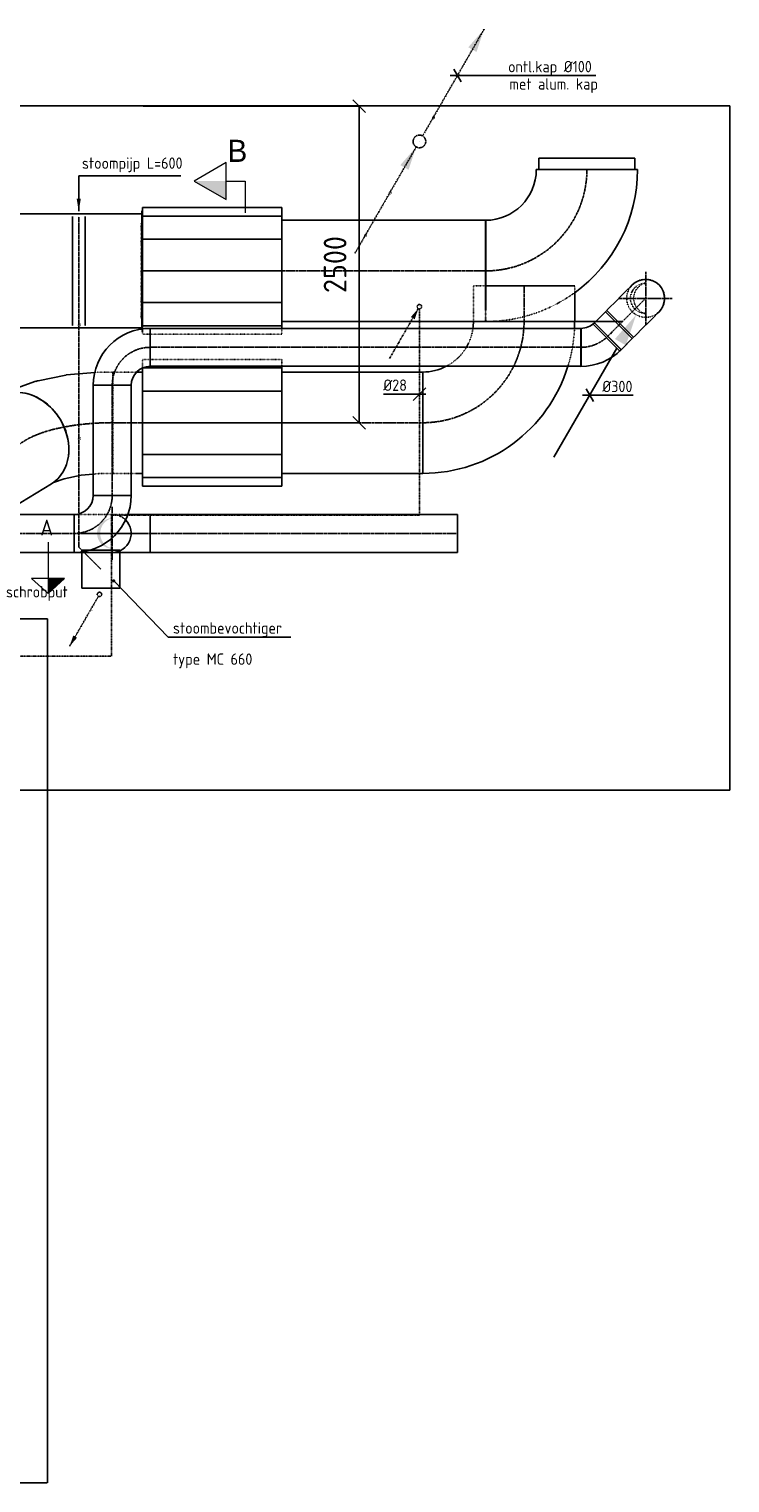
# Model space of a CAD drawing. Header units: millimetres. Extents: x -75 to 108309, y -75 to 76928.
# Tile 12 of 31: x 11800 to 17338, y 54474 to 65960. Entities that reach past the tile are written whole.
import ezdxf
from ezdxf.enums import TextEntityAlignment as Align

# ---------------------------------------------------------------- set-up
doc = ezdxf.new("R2010")
doc.units = ezdxf.units.MM
for name, pattern in [('2322101', [45, 40, -5]), ('2322102', [45, 5, -2, 5, -2, 5, -2, 5, -2, 5, -2, 5, -5]), ('2322102_a', [19.5, 3, -2, 5, -2, 3, -4.5]), ('2322108', [7, 5, -2]), ('2322109', [10, 5, -2, 1, -2]), ('2322109_a', [10, 5, -2, 1, -2]), ('2322123', [45, 5, -2, 5, -2, 5, -2, 5, -2, 5, -2, 5, -5]), ('2322123_a', [19.5, 3, -2, 5, -2, 3, -4.5]), ('CENTER2', [28.575, 19.05, -3.175, 3.175, -3.175]), ('HIDDEN2', [4.7625, 3.175, -1.5875]), ('SMALL_DASH', [1.5, 0.5, -1])]:
    doc.linetypes.add(name, pattern=pattern)
for name, color, linetype in [('00ATT025', 2, 'Continuous'), ('BL$2----BOUWKUNDIG', 8, 'Continuous'), ('WL5233--', 4, '2322123'), ('WL524---_D', 4, 'Continuous'), ('WL531---', 5, '2322109'), ('WL531---_D', 5, 'Continuous'), ('WL561---_RETOUR', 5, '2322108'), ('WL562---', 4, '2322101'), ('WL562---_D', 4, 'Continuous'), ('WL5627--', 4, '2322102'), ('WL570---_RETOUR_D', 5, 'Continuous'), ('WL570---_RETOUR_HL', 1, 'CENTER2'), ('WL570---_TOEVOER_D', 3, 'Continuous'), ('WL570---_TOEVOER_HL', 1, 'CENTER2'), ('WM5233--', 1, 'Continuous'), ('WM531---', 1, 'Continuous'), ('WM562---', 1, 'Continuous'), ('WM570---', 1, 'Continuous'), ('WM570---_TOEVOER', 1, 'Continuous'), ('WT562---', 7, 'Continuous')]:
    doc.layers.add(name, color=color, linetype=linetype)
doc.layers.add('BL$5----', color=7, linetype='Continuous', lineweight=0)
doc.layers.add('WM$5----_HULPRUIMTE', color=1, linetype='Continuous', plot=False)
doc.styles.add('BURO-025', font='isocp.shx', dxfattribs={"height": 125})
doc.styles.add('EURO', font='eurr____.ttf', dxfattribs={"height": 90})
doc.styles.add('STABICAD-012', font='ISOCP.SHX', dxfattribs={"height": 24})
doc.styles.add('STABICAD-018', font='ISOCP.SHX', dxfattribs={"height": 36})
doc.styles.add('STABICAD-025', font='ISOCP.SHX', dxfattribs={"height": 50})
doc.dimstyles.new('STABICAD', dxfattribs={"dimscale": 50, "dimtxt": 1.8, "dimasz": 2, "dimexe": 0, "dimexo": 0, "dimgap": 1.5, "dimtad": 0, "dimdec": 0, "dimzin": 0, "dimdsep": 46, "dimtxsty": 'STABICAD-018', "dimblk1": 'OBLIQUE', "dimblk2": 'OBLIQUE', "dimsah": 1, "dimcen": -3, "dimadec": 1, "dimazin": 0, "dimtfac": 1, "dimtdec": 0, "dimtofl": 0, "dimtmove": 2, "dimatfit": 3, "dimfxl": 1, "dimtvp": 1.055556, "dimtolj": 1, "dimtzin": 0, "dimarcsym": 0})

# ---------------------------------------------------------------- blocks, each defined once
blk = doc.blocks.new('_Oblique')
at = {"color": 0, "linetype": 'ByBlock', "lineweight": -2}
blk.add_line((-0.5, -0.5), (0.5, 0.5), dxfattribs=at)
blk = doc.blocks.new('*D10')
at = {"layer": 'BL$2----BOUWKUNDIG', "color": 0, "lineweight": -2, "transparency": 16777216}
for p, q in [((12700, 65350), (14408, 65350)), ((14408, 65350), (14408, 62850)), ((12700, 62850), (14408, 62850))]:
    blk.add_line(p, q, dxfattribs=at)
at = {"layer": 'Defpoints', "color": 0, "transparency": 16777216}
for p in [(12700, 65350), (12700, 62850), (14408, 62850)]:
    blk.add_point(p, dxfattribs=at)
at = {"layer": 'BL$2----BOUWKUNDIG', "color": 0, "lineweight": -2, "transparency": 16777216, "xscale": 100, "yscale": 100, "zscale": 100}
for p, rotation in [((14408, 65350), 90), ((14408, 62850), 270)]:
    blk.add_blockref('_Oblique', p, dxfattribs=dict(at, rotation=rotation))
at = {"layer": 'BL$2----BOUWKUNDIG', "color": 0, "transparency": 16777216, "insert": (14218, 64100), "char_height": 180, "attachment_point": 5, "rotation": 90, "style": 'STABICAD-018'}
blk.add_mtext('\\A1;2500', dxfattribs=at)
blk = doc.blocks.new('*U150')
at = {"color": 0, "linetype": 'Continuous'}
for p, q in [((0, 400, -543), (1114, 400, -543)), ((1114, 400, -543), (1114, -400, -543)), ((0, -400, -543), (1114, -400, -543))]:
    blk.add_line(p, q, dxfattribs=at)
at = {"layer": 'WL570---_RETOUR_HL', "linetype": 'CENTER2'}
blk.add_line((0, 0, -543), (1114, 0, -543), dxfattribs=at)
at = {"layer": 'WM570---', "color": 2, "style": 'STABICAD-018'}
for tag, p in [('SECTIONCODE', (14197, 63150, 543)), ('CODE', (13797, 62850, 543)), ('POSITIONCODE', (14354, 62850, 693))]:
    blk.add_attdef(tag, p, '', height=1.8, dxfattribs=at)
blk = doc.blocks.new('*U151')
at = {"color": 0, "linetype": 'Continuous'}
for p, q in [((0, 400, -550), (1612, 400, -550)), ((1612, 400, -550), (1612, -308, -550)), ((0, -400, -550), (1515, -400, -550))]:
    blk.add_line(p, q, dxfattribs=at)
at = {"color": 2, "linetype": 'SMALL_DASH'}
for p in [(1612, -308, -550), (1515, -400, -550)]:
    blk.add_line(p, (1612, -400, -550), dxfattribs=at)
at = {"layer": 'WL570---_TOEVOER_HL', "linetype": 'CENTER2'}
blk.add_line((0, 0, -550), (1612, 0, -550), dxfattribs=at)
at = {"layer": 'WM570---', "color": 2, "style": 'STABICAD-018'}
for tag, p in [('POSITIONCODE', (14602, 64200, 550)), ('CODE', (13796, 64050, 550)), ('SECTIONCODE', (13796, 64050, 550))]:
    blk.add_attdef(tag, p, '', height=1.8, dxfattribs=at)
blk = doc.blocks.new('*U152')
at = {"color": 0, "linetype": 'Continuous'}
for p, q in [((-400, 800, -543), (400, 800, -543)), ((-800, -400, -543), (-800, 400, -543))]:
    blk.add_line(p, q, dxfattribs=at)
at = {"color": 2, "linetype": 'SMALL_DASH'}
for radius, start, end in [(400, 297.6339, 352.1877), (1200, 342.8239, 357.4031)]:
    blk.add_arc((-800, 800, -543), radius, start, end, dxfattribs=at)
at = {"color": 0, "linetype": 'Continuous'}
for radius, start, end in [(400, 352.1877, 0), (1200, 357.4031, 0), (400, 270, 297.6339), (1200, 270, 342.8239)]:
    blk.add_arc((-800, 800, -543), radius, start, end, dxfattribs=at)
at = {"layer": 'WL570---_RETOUR_HL', "linetype": 'CENTER2'}
blk.add_arc((-800, 800, -543), 800, 270, 0, dxfattribs=at)
at = {"layer": 'WM570---', "color": 2, "style": 'STABICAD-018'}
for tag in ['CODE', 'SECTIONCODE', 'POSITIONCODE']:
    blk.add_attdef(tag, (15711, 62850, 543), '', height=1.8, dxfattribs=at)
blk = doc.blocks.new('*U153')
at = {"color": 2, "linetype": 'SMALL_DASH'}
for p, q in [((0, 400, -543), (282, 400, -543)), ((282, 400, -543), (282, 303, -543)), ((227, -400, -543), (282, -400, -543))]:
    blk.add_line(p, q, dxfattribs=at)
at = {"color": 0, "linetype": 'Continuous'}
for p, q in [((0, -400, -543), (0, 400, -543)), ((282, 303, -543), (282, -400, -543)), ((0, -400, -543), (227, -400, -543))]:
    blk.add_line(p, q, dxfattribs=at)
at = {"layer": 'WL570---_RETOUR_HL', "linetype": 'CENTER2'}
blk.add_line((0, 0, -543), (282, 0, -543), dxfattribs=at)
at = {"layer": 'WM570---', "color": 2, "style": 'STABICAD-018'}
for tag, p in [('POSITIONCODE', (15561, 63791, 543)), ('CODE', (15711, 63650, 543)), ('SECTIONCODE', (15711, 63650, 543))]:
    blk.add_attdef(tag, p, '', height=1.8, dxfattribs=at)
blk = doc.blocks.new('*U25')
at = {"color": 0, "linetype": 'Continuous'}
for p, q in [((-380, 800, -550), (-380, 891, -550)), ((-380, 891, -550), (380, 891, -550)), ((380, 800, -550), (380, 891, -550)), ((-400, 800, -550), (400, 800, -550)), ((-380, 800, -550), (380, 800, -550)), ((-800, -308, -550), (-800, 400, -550))]:
    blk.add_line(p, q, dxfattribs=at)
at = {"color": 2, "linetype": 'SMALL_DASH'}
blk.add_line((-800, -400, -550), (-800, -308, -550), dxfattribs=at)
at = {"color": 0, "linetype": 'Continuous'}
for radius, start in [(400, 270), (1200, 305.8899)]:
    blk.add_arc((-800, 800, -550), radius, start, 0, dxfattribs=at)
at = {"color": 2, "linetype": 'SMALL_DASH'}
blk.add_arc((-800, 800, -550), 1200, 270, 305.8899, dxfattribs=at)
at = {"layer": 'WL570---_TOEVOER_HL', "linetype": 'CENTER2'}
blk.add_arc((-800, 800, -550), 800, 270, 0, dxfattribs=at)
at = {"layer": 'BL$2----BOUWKUNDIG', "color": 2, "style": 'STABICAD-018'}
for tag, p in [('CODE', (16208, 64150, 550)), ('POSITIONCODE', (16208, 64050, 550)), ('SECTIONCODE', (16208, 64050, 550))]:
    blk.add_attdef(tag, p, '', height=1.8, dxfattribs=at)
blk = doc.blocks.new('*U26')
at = {"color": 0, "linetype": 'Continuous'}
for p, q in [((15242, 5408), (0, 5408)), ((0, 5408), (0, 0)), ((15242, 5408), (0, 5408)), ((0, 5408), (0, 0)), ((0, 5408), (0, 5408)), ((15242, 0), (15242, 5408)), ((15242, 0), (15242, 5408)), ((15242, 5408), (15242, 5408)), ((0, 0), (15242, 0)), ((0, 0), (15242, 0)), ((0, 0), (0, 0)), ((15242, 0), (15242, 0))]:
    blk.add_line(p, q, dxfattribs=at)
at = {"color": 0, "linetype": 'Continuous', "style": 'STABICAD-012'}
blk.add_text('Bovenaanzicht Live', height=100, dxfattribs=at).set_placement((0, 0))
at = {"layer": 'BL$2----BOUWKUNDIG', "color": 2, "style": 'STABICAD-018'}
blk.add_attdef('CODE', (2097, 59947), '', height=1.8, dxfattribs=at)
blk = doc.blocks.new('*U154')
at = {"color": 0, "linetype": 'Continuous'}
for p, q in [((0, 150, -2800), (1496, 150, -2800)), ((0, -150, -2800), (0, 150, -2800)), ((1496, 150, -2800), (1496, -150, -2800)), ((0, -150, -2800), (1496, -150, -2800))]:
    blk.add_line(p, q, dxfattribs=at)
at = {"layer": 'WL570---_TOEVOER_HL', "linetype": 'CENTER2'}
blk.add_line((0, 0, -2800), (1496, 0, -2800), dxfattribs=at)
at = {"layer": 'WM570---', "color": 2, "style": 'STABICAD-018'}
for tag, p in [('POSITIONCODE', (11408, 62126, 2800)), ('SECTIONCODE', (11518, 62126, 2800)), ('CODE', (10661, 61976, 2800))]:
    blk.add_attdef(tag, p, '', height=1.8, dxfattribs=at)
blk = doc.blocks.new('*U85')
at = {"color": 0, "linetype": 'Continuous'}
for p, q in [((-150, 300, -2800), (150, 300, -2800)), ((-300, -150, -2800), (-300, 150, -2800))]:
    blk.add_line(p, q, dxfattribs=at)
for radius, end in [(150, 360), (450, 0)]:
    blk.add_arc((-300, 300, -2800), radius, 270, end, dxfattribs=at)
at = {"layer": 'WL570---_TOEVOER_HL', "linetype": 'CENTER2'}
blk.add_arc((-300, 300, -2800), 300, 270, 0, dxfattribs=at)
at = {"layer": 'WL524---_D', "color": 2, "style": 'STABICAD-018'}
for tag in ['CODE', 'POSITIONCODE', 'SECTIONCODE']:
    blk.add_attdef(tag, (12457, 61976, 2800), '', height=1.8, dxfattribs=at)
blk = doc.blocks.new('*U89')
at = {"color": 0, "linetype": 'Continuous'}
for p, q in [((0, 150, -2800), (870, 150, -2800)), ((0, -150, -2800), (0, 150, -2800)), ((870, 150, -2800), (870, -150, -2800)), ((0, -150, -2800), (870, -150, -2800))]:
    blk.add_line(p, q, dxfattribs=at)
at = {"layer": 'WL570---_TOEVOER_HL', "linetype": 'CENTER2'}
blk.add_line((0, 0, -2800), (870, 0, -2800), dxfattribs=at)
at = {"layer": 'WL524---_D', "color": 2, "style": 'STABICAD-018'}
for tag, p in [('POSITIONCODE', (12307, 62683, 2800)), ('SECTIONCODE', (12307, 62683, 2800)), ('CODE', (12457, 62276, 2800))]:
    blk.add_attdef(tag, p, '', height=1.8, dxfattribs=at)
blk = doc.blocks.new('*U90')
at = {"color": 0, "linetype": 'Continuous'}
for p, q in [((-300, -150, -2800), (-300, 150, -2800)), ((150, -300, -2800), (-150, -300, -2800))]:
    blk.add_line(p, q, dxfattribs=at)
for radius in [450, 150]:
    blk.add_arc((-300, -300, -2800), radius, 0, 90, dxfattribs=at)
at = {"layer": 'WL570---_TOEVOER_HL', "linetype": 'CENTER2'}
blk.add_arc((-300, -300, -2800), 300, 0, 90, dxfattribs=at)
at = {"layer": 'WL524---_D', "color": 2, "style": 'STABICAD-018'}
for tag in ['CODE', 'POSITIONCODE', 'SECTIONCODE']:
    blk.add_attdef(tag, (12457, 63446, 2800), '', height=1.8, dxfattribs=at)
blk = doc.blocks.new('*U91')
at = {"color": 0, "linetype": 'Continuous'}
for p, q in [((0, 150, -2800), (3405, 150, -2800)), ((0, -150, -2800), (0, 150, -2800)), ((3405, 150, -2800), (3405, -150, -2800)), ((0, -150, -2800), (3405, -150, -2800))]:
    blk.add_line(p, q, dxfattribs=at)
at = {"layer": 'WL570---_TOEVOER_HL', "linetype": 'CENTER2'}
blk.add_line((0, 0, -2800), (3405, 0, -2800), dxfattribs=at)
at = {"layer": 'WL524---_D', "color": 2, "style": 'STABICAD-018'}
for tag, p in [('SECTIONCODE', (14402, 63596, 2800)), ('POSITIONCODE', (14402, 63596, 2800)), ('CODE', (12757, 63446, 2800))]:
    blk.add_attdef(tag, p, '', height=1.8, dxfattribs=at)
blk = doc.blocks.new('*U92')
at = {"color": 0, "linetype": 'Continuous'}
for p, q in [((-124, -150, -2800), (-124, 150, -2800)), ((194, 18, -2800), (-18, -194, -2800))]:
    blk.add_line(p, q, dxfattribs=at)
for radius in [450, 150]:
    blk.add_arc((-124, -300, -2800), radius, 45, 90, dxfattribs=at)
at = {"layer": 'WL570---_TOEVOER_HL', "linetype": 'CENTER2'}
blk.add_arc((-124, -300, -2800), 300, 45, 90, dxfattribs=at)
at = {"layer": 'WL524---_D', "color": 2, "style": 'STABICAD-018'}
for tag in ['CODE', 'POSITIONCODE', 'SECTIONCODE']:
    blk.add_attdef(tag, (16285, 63446, 2800), '', height=1.8, dxfattribs=at)
blk = doc.blocks.new('*U88')
at = {"color": 0, "linetype": 'Continuous'}
for p, q in [((-77, 150, -2800), (-77, -150, -2800)), ((-77, 150, -2800), (61, 150, -2800)), ((-62, 150, -2800), (76, 150, -2800)), ((-62, 150, -2800), (-62, -150, -2800)), ((61, 150, -2800), (61, -150, -2800)), ((76, 150, -2800), (76, -150, -2800)), ((-77, -150, -2800), (61, -150, -2800)), ((-62, -150, -2800), (76, -150, -2800))]:
    blk.add_line(p, q, dxfattribs=at)
at = {"layer": 'WL570---_TOEVOER_HL', "linetype": 'CENTER2'}
blk.add_line((-62, 0, -2800), (61, 0, -2800), dxfattribs=at)
at = {"layer": 'WL524---_D', "color": 2, "style": 'STABICAD-018'}
for tag in ['CODE', 'POSITIONCODE', 'SECTIONCODE']:
    blk.add_attdef(tag, (16417, 63577, 2800), '', height=1.8, dxfattribs=at)
blk = doc.blocks.new('*U87')
at = {"color": 0, "linetype": 'Continuous'}
for p, q in [((-300, 150, -2800), (-261, 150, -2800)), ((-300, -150, -2800), (-300, 150, -2800)), ((-261, 150, -2800), (-184, 150, -2800)), ((-184, 150, -2800), (-116, 150, -2800)), ((-116, 150, -2800), (-60, 150, -2800)), ((-60, 150, -2800), (-20, 150, -2800)), ((-20, 150, -2800), (0, 150, -2800)), ((-300, -150, -2800), (-261, -150, -2800)), ((-261, -150, -2800), (-184, -150, -2800)), ((-184, -150, -2800), (-116, -150, -2800)), ((-116, -150, -2800), (-60, -150, -2800)), ((-60, -150, -2800), (-20, -150, -2800)), ((-20, -150, -2800), (0, -150, -2800))]:
    blk.add_line(p, q, dxfattribs=at)
blk.add_arc((0, 0, -2800), 150, 270, 90, dxfattribs=at)
at = {"layer": 'WL570---_TOEVOER_HL', "linetype": 'CENTER2'}
blk.add_line((-300, 0, -2800), (0, 0, -2800), dxfattribs=at)
at = {"layer": 'WL524---_D', "color": 2, "style": 'STABICAD-018'}
for tag, p in [('CODE', (16672, 63933, 2800)), ('POSITIONCODE', (16672, 63833, 2800)), ('SECTIONCODE', (16672, 63833, 2800))]:
    blk.add_attdef(tag, p, '', height=1.8, dxfattribs=at)
blk = doc.blocks.new('*U86')
at = {"linetype": 'Continuous'}
blk.add_hatch(color=2, dxfattribs=at).paths.add_polyline_path([(-75, -130), (-157, -371), (-243, -321)], flags=0)
at = {"color": 2, "linetype": 'Continuous'}
blk.add_line((-725, -1256), (-227, -393), dxfattribs=at)
at = {"layer": 'WL570---_TOEVOER_HL', "linetype": 'CENTER2'}
for p, q in [((0, -210), (0, 210)), ((-210, 0), (210, 0))]:
    blk.add_line(p, q, dxfattribs=at)
at = {"layer": 'WL570---_TOEVOER_HL', "linetype": 'SMALL_DASH'}
blk.add_circle((0, 0), 150, dxfattribs=at)
at = {"layer": 'WL570---_TOEVOER_HL', "linetype": 'CENTER2'}
blk.add_circle((0, 0), 0.0125, dxfattribs=at)
at = {"layer": 'WL570---_TOEVOER_HL', "linetype": 'SMALL_DASH'}
for centre, radius, start, end in [((0, 0), 120, 90, 270), ((28, 0), 123, 103.3512, 256.6488)]:
    blk.add_arc(centre, radius, start, end, dxfattribs=at)
at = {"layer": 'WL524---_D', "color": 2, "style": 'STABICAD-018'}
for tag, p in [('POSITIONCODE', (16672, 63983, 150)), ('SECTIONCODE', (16672, 63983, 150)), ('CODE', (16672, 63933)), ('FLOORCODE', (16722, 63833))]:
    blk.add_attdef(tag, p, '', height=1.8, dxfattribs=at)
blk = doc.blocks.new('*U93')
at = {"color": 0, "linetype": 'Continuous'}
for p, q in [((-58, 0), (50, 0)), ((-29, 50), (29, -50)), ((50, 0), (343, 0))]:
    blk.add_line(p, q, dxfattribs=at)
at = {"color": 0, "linetype": 'Continuous', "style": 'STABICAD-018'}
blk.add_text('%%c300', height=90, dxfattribs=at).set_placement((100, 25))
at = {"layer": 'WL524---_D', "color": 2, "style": 'STABICAD-018'}
blk.add_attdef('CODE', (16230, 63067), '', height=1.8, dxfattribs=at)
blk = doc.blocks.new('*U95')
at = {"linetype": '2322123'}
for points in [[(512, 888), (451, 707), (386, 744)], [(-25, -43), (-86, -224), (-151, -187)]]:
    blk.add_hatch(color=2, dxfattribs=at).paths.add_polyline_path(points, flags=0)
at = {"color": 2, "linetype": '2322123_a'}
for p, q in [((512, 888, 3000), (25, 43, 3000)), ((-25, -43, 3000), (-512, -888, 3000))]:
    blk.add_line(p, q, dxfattribs=at)
at = {"color": 0, "linetype": '2322123'}
blk.add_line((0, 0), (0, 0, 3000), dxfattribs=at)
blk.add_circle((0, 0, 3000), 50, dxfattribs=at)
at = {"color": 2, "linetype": '2322123'}
blk.add_circle((0, 0, 3000), 50, dxfattribs=at)
at = {"layer": 'WL570---_TOEVOER_D', "color": 2}
for tag, p, style in [('POSITIONCODE', (14884, 65223, 1499), 'STABICAD-025'), ('SECTIONCODE', (14884, 65223, 1499), 'STABICAD-025'), ('CODE', (14884, 65173), 'STABICAD-018'), ('FLOORCODE', (14934, 65073), 'STABICAD-018')]:
    blk.add_attdef(tag, p, '', height=1.8, dxfattribs=dict(at, style=style))
blk = doc.blocks.new('*U96')
at = {"color": 0, "linetype": 'Continuous'}
for p, q in [((-58, 0), (350, 0)), ((-29, 50), (29, -50)), ((350, 0), (1093, 0))]:
    blk.add_line(p, q, dxfattribs=at)
at = {"color": 0, "linetype": 'Continuous', "style": 'STABICAD-018'}
blk.add_text('ontl.kap %%c100', height=90, dxfattribs=at).set_placement((400, 25))
at = {"layer": 'WL570---_TOEVOER_D', "color": 2, "style": 'STABICAD-025'}
blk.add_attdef('CODE', (15185, 65594), '', height=1.8, dxfattribs=at)
blk = doc.blocks.new('*U100')
at = {"linetype": '2322102'}
blk.add_hatch(color=2, dxfattribs=at).paths.add_polyline_path([(-236, -409), (-208, -325), (-177, -342)], flags=0)
at = {"color": 0, "linetype": '2322102'}
blk.add_line((0, 0), (0, 0, 1), dxfattribs=at)
at = {"color": 2, "linetype": '2322102_a'}
blk.add_line((-236, -409, 1), (-9, -15, 1), dxfattribs=at)
at = {"color": 2, "linetype": '2322102'}
blk.add_arc((0, 0, 1), 17.5, 273.2758, 266.7242, dxfattribs=at)
at = {"layer": 'WM562---', "color": 2, "style": 'STABICAD-018'}
for tag, p in [('POSITIONCODE', (12356, 61585, 149)), ('SECTIONCODE', (12356, 61585, 149)), ('CODE', (12356, 61535, -1)), ('FLOORCODE', (12406, 61435, -1))]:
    blk.add_attdef(tag, p, '', height=1.2, dxfattribs=at)
blk = doc.blocks.new('*U102')
at = {"linetype": '2322109'}
blk.add_hatch(color=2, dxfattribs=at).paths.add_polyline_path([(-9, -15), (-37, -100), (-68, -82)], flags=0)
at = {"color": 0, "linetype": '2322109'}
blk.add_line((0, 0), (0, 0, 1), dxfattribs=at)
at = {"color": 2, "linetype": '2322109_a'}
blk.add_line((-9, -15, 1), (-236, -409, 1), dxfattribs=at)
at = {"color": 2, "linetype": '2322109'}
blk.add_arc((0, 0, 1), 17.5, 273.2758, 266.7242, dxfattribs=at)
at = {"layer": 'WL531---', "color": 2, "style": 'STABICAD-018'}
for tag, p in [('POSITIONCODE', (14884, 63917, 149)), ('SECTIONCODE', (14884, 63917, 149)), ('CODE', (14884, 63867, -1)), ('FLOORCODE', (14934, 63767, -1))]:
    blk.add_attdef(tag, p, '', height=1.2, dxfattribs=at)
blk = doc.blocks.new('*U103')
at = {"color": 0, "linetype": 'Continuous'}
for p, q in [((-55, 0), (-285, 0)), ((50, 0), (-55, 0)), ((-50, -50), (50, 50))]:
    blk.add_line(p, q, dxfattribs=at)
at = {"color": 0, "linetype": 'Continuous', "style": 'STABICAD-018'}
blk.add_text('%%c28', height=90, dxfattribs=at).set_placement((-285, 25))
at = {"layer": 'WL531---', "color": 2, "style": 'STABICAD-018'}
blk.add_attdef('CODE', (14884, 63077), '', height=1.2, dxfattribs=at)
blk = doc.blocks.new('DM_CUTARROW')
h = blk.add_hatch(color=256)
h.dxf.hatch_style = 1
h.paths.add_polyline_path([(0, 120), (0, 0), (130, 120)])
for p, q in [((0, 407), (0, 0)), ((0, 0), (-130, 120)), ((130, 120), (-130, 120)), ((0, 0), (130, 120))]:
    blk.add_line(p, q)
at = {"layer": 'BL$5----', "style": 'BURO-025'}
blk.add_attdef('LINK_CHARACTER', (-61, 459), '', height=125, dxfattribs=at)
blk = doc.blocks.new('*U345')
at = {"color": 0, "linetype": 'Continuous'}
for p, q in [((-300, 150, -2800), (-261, 150, -2800)), ((-300, -150, -2800), (-300, 150, -2800)), ((-300, -150, -2800), (-261, -150, -2800)), ((-261, -150, -2800), (-184, -150, -2800)), ((-184, -150, -2800), (-116, -150, -2800)), ((-116, -150, -2800), (-60, -150, -2800)), ((-60, -150, -2800), (-20, -150, -2800)), ((-20, -150, -2800), (0, -150, -2800))]:
    blk.add_line(p, q, dxfattribs=at)
at = {"color": 2, "linetype": 'SMALL_DASH'}
for p, q in [((-261, 150, -2800), (-184, 150, -2800)), ((-184, 150, -2800), (-116, 150, -2800)), ((-116, 150, -2800), (-60, 150, -2800)), ((-60, 150, -2800), (-20, 150, -2800)), ((-20, 150, -2800), (0, 150, -2800))]:
    blk.add_line(p, q, dxfattribs=at)
blk.add_arc((0, 0, -2800), 150, 45, 90, dxfattribs=at)
at = {"color": 0, "linetype": 'Continuous'}
blk.add_arc((0, 0, -2800), 150, 270, 45, dxfattribs=at)
at = {"layer": 'WL570---_TOEVOER_HL', "linetype": 'CENTER2'}
blk.add_line((-300, 0, -2800), (0, 0, -2800), dxfattribs=at)
at = {"layer": 'WL562---_D', "color": 2, "style": 'STABICAD-018'}
for tag in ['CODE', 'POSITIONCODE', 'SECTIONCODE']:
    blk.add_attdef(tag, (12457, 61976, 2800), '', height=1.8, dxfattribs=at)
blk = doc.blocks.new('*U523')
at = {"color": 0, "linetype": 'Continuous'}
for p, q in [((0, 475, -550), (5, 475, -550)), ((0, -475, -550), (0, 475, -550)), ((5, -475, -550), (5, 475, -550)), ((1645, 475, -550), (1640, 475, -550)), ((1640, -459, -550), (1640, 475, -550)), ((1645, 250, -550), (1645, 475, -550)), ((5, 450, -550), (1640, 450, -550)), ((1645, -458, -550), (1645, -250, -550)), ((5, -450, -550), (1640, -450, -550)), ((0, -475, -550), (5, -475, -550))]:
    blk.add_line(p, q, dxfattribs=at)
at = {"color": 2, "linetype": 'SMALL_DASH'}
for p, q in [((1645, -250, -550), (1645, 250, -550)), ((1640, -475, -550), (1640, -459, -550)), ((1645, -475, -550), (1645, -458, -550)), ((1645, -475, -550), (1640, -475, -550))]:
    blk.add_line(p, q, dxfattribs=at)
at = {"layer": '00ATT025', "color": 2, "style": 'STABICAD-018'}
for tag, p in [('POSITIONCODE', (11873, 64110, 550)), ('CODE', (11051, 64050, 550)), ('SECTIONCODE', (11051, 64050, 550))]:
    blk.add_attdef(tag, p, '', height=1.8, dxfattribs=at)
blk = doc.blocks.new('*U525')
at = {"color": 0, "linetype": 'Continuous'}
for p, q in [((0, 400, -1561), (465, 400, -1561)), ((40, -400, -1561), (465, -400, -1561))]:
    blk.add_line(p, q, dxfattribs=at)
at = {"color": 2, "linetype": 'SMALL_DASH'}
blk.add_line((0, -400, -1561), (40, -400, -1561), dxfattribs=at)
at = {"color": 0, "linetype": 'Continuous'}
blk.add_ellipse((0, 0, -1561), major_axis=(0, 400), ratio=0.810516, start_param=3.141593, end_param=6.283185, dxfattribs=at)
at = {"color": 0, "linetype": 'Continuous', "extrusion": (0, 0, -1)}
blk.add_ellipse((465, 0, -1561), major_axis=(0, 400), ratio=0.810516, start_param=0, end_param=3.141593, dxfattribs=at)
at = {"layer": 'WL570---_RETOUR_HL', "linetype": 'CENTER2'}
blk.add_line((0, 0, -1561), (465, 0, -1561), dxfattribs=at)
at = {"layer": '00ATT025', "color": 2, "style": 'STABICAD-018'}
for tag, p in [('POSITIONCODE', (11621, 62578, 1268)), ('SECTIONCODE', (11371, 62467, 1561)), ('CODE', (11371, 62467, 1561))]:
    blk.add_attdef(tag, p, '', height=1.8, rotation=59, dxfattribs=at)
blk = doc.blocks.new('*U526')
at = {"color": 2, "linetype": 'SMALL_DASH'}
for p, q in [((-271, 400, -1935), (-190, 400, -1935)), ((-144, 395, -1935), (47, 355, -1935)), ((64, 350, -1935), (274, 274, -1935)), ((279, 272, -1935), (496, 166, -1935)), ((497, 165, -1935), (496, 166, -1935)), ((497, 165, -1935), (603, 101, -1935)), ((603, 101, -1935), (499, -69, -1935))]:
    blk.add_line(p, q, dxfattribs=at)
at = {"color": 0, "linetype": 'Continuous'}
for p, q in [((499, -69, -1935), (186, -582, -1935)), ((-271, -400, -1935), (-251, -400, -1935)), ((-251, -400, -1935), (-164, -418, -1935)), ((-164, -418, -1935), (-35, -465, -1935)), ((-35, -465, -1935), (112, -537, -1935)), ((112, -537, -1935), (186, -582, -1935))]:
    blk.add_line(p, q, dxfattribs=at)
at = {"color": 0, "linetype": 'Continuous', "extrusion": (0, 0, -1)}
blk.add_ellipse((-271, 0, -1935), major_axis=(0, -400), ratio=0.810516, start_param=0, end_param=3.141593, dxfattribs=at)
at = {"color": 2, "linetype": 'SMALL_DASH', "extrusion": (0, 0, -1)}
for centre, major_axis, ratio, start_param, end_param in [((-209, 0, -1935), (42, 399), 0.745281, 6.205122, 6.361249), ((121, -96, -1935), (156, 369), 0.360354, 6.263975, 6.302396)]:
    blk.add_ellipse(centre, major_axis=major_axis, ratio=ratio, start_param=start_param, end_param=end_param, dxfattribs=at)
at = {"color": 2, "linetype": 'SMALL_DASH'}
blk.add_ellipse((-54, -33, -1935), major_axis=(110, 385), ratio=0.572821, start_param=6.243605, end_param=6.322765, dxfattribs=at)
at = {"layer": 'WL570---_RETOUR_HL', "linetype": 'CENTER2', "extrusion": (0, 0, -1)}
blk.add_ellipse((248, -481, -1935), major_axis=(-683, 417), ratio=0.352258, start_param=0.523599, end_param=1.570796, dxfattribs=at)
at = {"layer": '00ATT025', "color": 2, "style": 'STABICAD-018'}
for tag in ['CODE', 'POSITIONCODE', 'SECTIONCODE']:
    blk.add_attdef(tag, (11140, 62327, 1935), '', height=1.8, dxfattribs=at)
blk = doc.blocks.new('*U527')
at = {"color": 0, "linetype": 'Continuous'}
for p, q in [((0, 150, -1318), (2429, 150, -1318)), ((0, -150, -1318), (0, 150, -1318)), ((2429, 150, -1318), (2429, -150, -1318)), ((0, -150, -1318), (2429, -150, -1318))]:
    blk.add_line(p, q, dxfattribs=at)
at = {"layer": 'WL570---_TOEVOER_HL', "linetype": 'CENTER2'}
blk.add_line((0, 0, -1318), (2429, 0, -1318), dxfattribs=at)
at = {"layer": '00ATT025', "color": 2, "style": 'STABICAD-018'}
for tag, p in [('CODE', (12757, 61976, 1318)), ('SECTIONCODE', (12757, 61976, 1318)), ('POSITIONCODE', (13971, 61976, 1378))]:
    blk.add_attdef(tag, p, '', height=1.8, dxfattribs=at)
blk = doc.blocks.new('*U528')
at = {"color": 0, "linetype": 'Continuous'}
for p, q in [((-150, 261, -1318), (-150, 300, -1318)), ((-150, 300, -1318), (150, 300, -1318)), ((-150, 184, -1318), (-150, 261, -1318)), ((150, 261, -1318), (150, 300, -1318)), ((150, 184, -1318), (150, 261, -1318)), ((-150, 124, -1318), (-150, 184, -1318)), ((150, 116, -1318), (150, 184, -1318)), ((150, 60, -1318), (150, 116, -1318)), ((150, 20, -1318), (150, 60, -1318)), ((150, 0, -1318), (150, 20, -1318))]:
    blk.add_line(p, q, dxfattribs=at)
at = {"color": 2, "linetype": 'SMALL_DASH'}
for p, q in [((-150, 116, -1318), (-150, 124, -1318)), ((-150, 60, -1318), (-150, 116, -1318)), ((-150, 20, -1318), (-150, 60, -1318)), ((-150, 0, -1318), (-150, 20, -1318))]:
    blk.add_line(p, q, dxfattribs=at)
at = {"layer": 'WL570---_TOEVOER_HL', "linetype": 'CENTER2'}
blk.add_line((0, 0, -1318), (0, 300, -1318), dxfattribs=at)
at = {"layer": '00ATT025', "color": 2, "style": 'STABICAD-018'}
for tag in ['CODE', 'POSITIONCODE', 'SECTIONCODE']:
    blk.add_attdef(tag, (12457, 61976, 1318), '', height=1.8, dxfattribs=at)
blk = doc.blocks.new('*U529')
at = {"linetype": 'Continuous'}
blk.add_hatch(color=0, dxfattribs=at).paths.add_polyline_path([(120, 0), (118, -24), (111, -47), (99, -68), (84, -86), (65, -101), (43, -112), (20, -118), (-4, -120), (-27, -117), (-50, -109), (-71, -97), (-88, -81), (-103, -62), (-113, -40), (-119, -17), (-120, 0), (-120, 0), (-112, -24), (-99, -45), (-83, -63), (-63, -78), (-40, -88), (-17, -94), (8, -95), (32, -91), (55, -82), (76, -69), (94, -51), (108, -31), (118, -9), (120, 0)], is_closed=False, flags=0)
at = {"layer": 'WL570---_TOEVOER_HL', "linetype": 'CENTER2'}
for p, q in [((0, -210), (0, 210)), ((210, 0), (-210, 0))]:
    blk.add_line(p, q, dxfattribs=at)
blk.add_circle((0, 0, -2500), 0.0125, dxfattribs=at)
at = {"layer": '00ATT025', "color": 2, "style": 'STABICAD-018'}
for tag, p in [('CODE', (12457, 61976, 2500)), ('SECTIONCODE', (12457, 61976, 2500)), ('POSITIONCODE', (12517, 61976, 2059))]:
    blk.add_attdef(tag, p, '', height=1.8, dxfattribs=at)
blk = doc.blocks.new('*U530')
at = {"color": 2, "linetype": 'SMALL_DASH'}
for p, q in [((-550, 500, -543), (550, 500, -543)), ((-550, 433, -543), (-550, 500, -543)), ((550, 500, -543), (550, 446, -543))]:
    blk.add_line(p, q, dxfattribs=at)
at = {"color": 2, "linetype": 'Continuous'}
for p, q in [((-550, 433, -543), (550, 433, -543)), ((-550, -500, -543), (-550, 433, -543)), ((550, 446, -543), (550, -500, -543)), ((-550, 250, -543), (550, 250, -543)), ((-550, 0, -543), (550, 0, -543)), ((-550, -250, -543), (550, -250, -543)), ((-550, -433, -543), (550, -433, -543)), ((-550, -500, -543), (550, -500, -543))]:
    blk.add_line(p, q, dxfattribs=at)
at = {"layer": 'WL570---_RETOUR_HL', "linetype": 'CENTER2'}
blk.add_line((-550, 0, -543), (550, 0, -543), dxfattribs=at)
at = {"layer": '00ATT025', "color": 1, "style": 'STABICAD-018'}
blk.add_attdef('PRODUCTCODE', (14547, 64150, 543), '', height=1.8, dxfattribs=at)
at = {"layer": '00ATT025', "color": 2, "style": 'STABICAD-018'}
for tag, p in [('CODE', (13247, 62950, 543)), ('FREETEXT', (13247, 62900, 543)), ('POSITIONCODE', (13247, 62850, 543)), ('SECTIONCODE', (13247, 62850, 543))]:
    blk.add_attdef(tag, p, '', height=1.8, dxfattribs=at)
blk = doc.blocks.new('*U531')
at = {"color": 2, "linetype": 'SMALL_DASH'}
for p, q in [((0, 400, -543), (188, 400, -543)), ((0, -400, -543), (0, 400, -543)), ((0, -400, -543), (186, -400, -543))]:
    blk.add_line(p, q, dxfattribs=at)
at = {"color": 0, "linetype": 'Continuous'}
for p, q in [((188, 400, -543), (236, 400, -543)), ((186, -400, -543), (236, -400, -543))]:
    blk.add_line(p, q, dxfattribs=at)
at = {"layer": 'WL570---_RETOUR_HL', "linetype": 'CENTER2'}
blk.add_line((0, 0, -543), (236, 0, -543), dxfattribs=at)
at = {"layer": '00ATT025', "color": 2, "style": 'STABICAD-018'}
for tag, p in [('SECTIONCODE', (12475, 63150, 543)), ('CODE', (12461, 62850, 543)), ('POSITIONCODE', (12578, 62850, 603))]:
    blk.add_attdef(tag, p, '', height=1.8, dxfattribs=at)
blk = doc.blocks.new('*U532')
at = {"color": 0, "linetype": 'Continuous'}
for p, q in [((-271, 400, -543), (-190, 400, -543)), ((-144, 395, -543), (47, 355, -543)), ((64, 350, -543), (274, 274, -543)), ((279, 272, -543), (480, 173, -543)), ((-271, -400, -543), (-251, -400, -543)), ((-251, -400, -543), (-164, -418, -543)), ((-164, -418, -543), (-35, -465, -543)), ((-35, -465, -543), (51, -507, -543))]:
    blk.add_line(p, q, dxfattribs=at)
at = {"color": 2, "linetype": 'SMALL_DASH'}
for p, q in [((480, 173, -543), (496, 166, -543)), ((496, 166, -543), (497, 165, -543)), ((497, 165, -543), (603, 101, -543)), ((603, 101, -543), (186, -582, -543)), ((51, -507, -543), (112, -537, -543)), ((112, -537, -543), (186, -582, -543))]:
    blk.add_line(p, q, dxfattribs=at)
at = {"color": 0, "linetype": 'Continuous'}
for centre, major_axis, ratio, start_param, end_param in [((-271, 0, -543), (0, 400), 0.810516, 3.141593, 6.283185), ((-209, 0, -543), (42, 399), 0.745281, 6.205122, 6.361249), ((121, -96, -543), (156, 369), 0.360354, 6.263975, 6.302396)]:
    blk.add_ellipse(centre, major_axis=major_axis, ratio=ratio, start_param=start_param, end_param=end_param, dxfattribs=at)
at = {"color": 0, "linetype": 'Continuous', "extrusion": (0, 0, -1)}
blk.add_ellipse((-54, -33, -543), major_axis=(110, 385), ratio=0.572821, start_param=6.243605, end_param=6.322765, dxfattribs=at)
at = {"layer": 'WL570---_RETOUR_HL', "linetype": 'CENTER2', "extrusion": (0, 0, -1)}
blk.add_ellipse((248, -481, -543), major_axis=(683, -417), ratio=0.352258, start_param=3.665191, end_param=4.712389, dxfattribs=at)
at = {"layer": '00ATT025', "color": 2, "style": 'STABICAD-018'}
for tag in ['CODE', 'POSITIONCODE', 'SECTIONCODE']:
    blk.add_attdef(tag, (11999, 62850, 543), '', height=1.8, dxfattribs=at)
blk = doc.blocks.new('*U533')
at = {"color": 2, "linetype": 'Continuous'}
for p, q in [((-550, 500, -550), (550, 500, -550)), ((-550, 475, -550), (-550, 500, -550)), ((550, 500, -550), (550, -454, -550)), ((-550, -450, -550), (-550, 450, -550)), ((-550, 433, -550), (550, 433, -550)), ((-550, 250, -550), (550, 250, -550)), ((-550, 0, -550), (550, 0, -550)), ((-550, -250, -550), (550, -250, -550)), ((-550, -433, -550), (550, -433, -550))]:
    blk.add_line(p, q, dxfattribs=at)
at = {"color": 2, "linetype": 'SMALL_DASH'}
for p, q in [((-550, 450, -550), (-550, 475, -550)), ((-550, 380, -550), (-560, 380, -550)), ((-560, -380, -550), (-560, 380, -550)), ((-550, -380, -550), (-560, -380, -550)), ((-550, -500, -550), (-550, -450, -550)), ((550, -454, -550), (550, -500, -550)), ((-550, -500, -550), (550, -500, -550))]:
    blk.add_line(p, q, dxfattribs=at)
at = {"layer": 'WL570---_TOEVOER_HL', "linetype": 'CENTER2'}
blk.add_line((-550, 0, -550), (550, 0, -550), dxfattribs=at)
at = {"layer": '00ATT025', "color": 1, "style": 'STABICAD-018'}
blk.add_attdef('PRODUCTCODE', (14546, 65350, 550), '', height=1.8, dxfattribs=at)
at = {"layer": '00ATT025', "color": 2, "style": 'STABICAD-018'}
for tag, p in [('CODE', (13246, 64150, 550)), ('FREETEXT', (13246, 64100, 550)), ('SECTIONCODE', (13246, 64050, 550)), ('POSITIONCODE', (13246, 64050, 550))]:
    blk.add_attdef(tag, p, '', height=1.8, dxfattribs=at)

msp = doc.modelspace()

# ---------------------------------------------------------------- linework, layer by layer
at = {"layer": 'BL$5----'}
for p, q in [((13358.1, 64759.8), (13508.1, 64759.8)), ((13508.1, 64759.8), (13508.1, 64509.8))]:
    msp.add_line(p, q, dxfattribs=at)
msp.add_lwpolyline([(13103.2, 64759.8), (13358.1, 64612.7), (13358.1, 64907)], close=True, dxfattribs=at)
msp.add_solid([(13103.2, 64759.8), (13358.1, 64759.8), (13358.1, 64612.7)], dxfattribs=at)
at = {"layer": 'WL524---_D'}
msp.add_line((16491.8, 63650.9), (15995.2, 63650.9), dxfattribs=at)
at = {"layer": 'WL531---', "linetype": '2322109'}
for p, q in [((14884.5, 62119.1), (14884.5, 63749.8)), ((12450.7, 61005.3), (12450.7, 62119.1)), ((12450.7, 62119.1), (14884.5, 62119.1)), ((7401.3, 61005.1), (12450.7, 61005.3))]:
    msp.add_line(p, q, dxfattribs=at)
at = {"layer": 'WL531---_D'}
msp.add_lwpolyline([(12217, 61543.5), (12517, 61543.5), (12517, 61843.5), (12217, 61843.5)], close=True, dxfattribs=at)
at = {"layer": 'WL561---_RETOUR', "linetype": '2322108'}
for p, q in [((11946.6, 61300.1), (8146.6, 61300.1)), ((11946.6, 54474.5), (11946.6, 61300.1)), ((10209.7, 54474.5), (11946.6, 54474.5))]:
    msp.add_line(p, q, dxfattribs=at)
at = {"layer": 'WL562---', "linetype": 'HIDDEN2'}
for p, q in [((12142, 64478.9), (12142, 63615.4)), ((12242, 64478.9), (12242, 63615.4))]:
    msp.add_line(p, q, dxfattribs=at)
at = {"layer": 'WL562---', "linetype": '2322101'}
for p, q in [((12192, 61868.5), (12192, 64478.9)), ((12367, 61693.5), (12192, 61868.5))]:
    msp.add_line(p, q, dxfattribs=at)

# ---------------------------------------------------------------- block references
at = {"layer": 'BL$5----'}
msp.add_blockref('DM_CUTARROW', (11949.6, 61500.7), dxfattribs=at).add_auto_attribs({'LINK_CHARACTER': 'A'})
at = {"layer": 'WL5233--', "linetype": '2322123'}
msp.add_blockref('*U95', (14884.5, 65072.6), dxfattribs=at)
at = {"layer": 'WL531---', "linetype": '2322109'}
msp.add_blockref('*U102', (14884.5, 63767.3, -1), dxfattribs=at)
at = {"layer": 'WL5627--', "linetype": '2322102'}
msp.add_blockref('*U100', (12356.2, 61493.7, -1), dxfattribs=at)
at = {"layer": 'WL570---_RETOUR_D', "linetype": 'Continuous'}
for name, p, rotation in [('*U153', (15711.3, 63650.4, 543.1), 90.00000000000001), ('*U532', (11998.7, 62850.4, 543.1), 31.38854990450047), ('*U525', (11371, 62467.4, 1560.6), 31.38854990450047), ('*U526', (11140.1, 62326.5, 1935), 211.3885499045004)]:
    msp.add_blockref(name, p, dxfattribs=dict(at, rotation=rotation))
for name, p in [('*U152', (15711.3, 62850.4, 543.1)), ('*U531', (12460.6, 62850.4, 543.1)), ('*U150', (13796.8, 62850.4, 543.1))]:
    msp.add_blockref(name, p, dxfattribs=at)
at = {"layer": 'WL570---_RETOUR_D', "color": 2, "linetype": 'Continuous'}
msp.add_blockref('*U530', (13246.8, 62850.4, 543.1), dxfattribs=at)
at = {"layer": 'WL570---_TOEVOER_D', "linetype": 'Continuous'}
for name, p in [('*U25', (16207.8, 64049.8, 550)), ('*U523', (11051.1, 64049.8, 550)), ('*U151', (13796.3, 64049.8, 550)), ('*U86', (16672.4, 63833)), ('*U91', (12756.6, 63446, 2800)), ('*U85', (12456.6, 61976, 2800)), ('*U154', (10661, 61976, 2800)), ('*U345', (12456.6, 61976, 2800)), ('*U527', (12756.6, 61976, 1317.5))]:
    msp.add_blockref(name, p, dxfattribs=at)
at = {"layer": 'WL570---_TOEVOER_D', "color": 2, "linetype": 'Continuous'}
msp.add_blockref('*U533', (13246.3, 64049.8, 550), dxfattribs=at)
at = {"layer": 'WL570---_TOEVOER_D', "linetype": 'Continuous'}
for name, p, rotation in [('*U87', (16672.4, 63833, 2800), 44.99999999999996), ('*U92', (16285.4, 63446, 2800), 225), ('*U88', (16416.8, 63577.4, 2800), 44.99999999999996), ('*U90', (12456.6, 63446, 2800), 90.00000000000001), ('*U89', (12456.6, 62276, 2800), 90.00000000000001), ('*U529', (12456.6, 61976, 2500), 270), ('*U528', (12456.6, 61976, 1317.5), 270)]:
    msp.add_blockref(name, p, dxfattribs=dict(at, rotation=rotation))
at = {"layer": 'WM$5----_HULPRUIMTE', "linetype": 'Continuous'}
msp.add_blockref('*U26', (2096.6, 59946.5), dxfattribs=at)
at = {"layer": 'WM5233--', "linetype": 'Continuous'}
msp.add_blockref('*U96', (15185.3, 65593.7), dxfattribs=at)
at = {"layer": 'WM531---', "linetype": 'Continuous'}
msp.add_blockref('*U103', (14884.5, 63077), dxfattribs=at)
at = {"layer": 'WM570---_TOEVOER', "linetype": 'Continuous'}
msp.add_blockref('*U93', (16230.1, 63066.8), dxfattribs=at)

# ---------------------------------------------------------------- texts
at = {"layer": 'BL$5----', "style": 'EURO'}
msp.add_text('B', height=175, dxfattribs=at).set_placement((13368, 64910.9))
at = {"layer": 'WL5233--', "color": 2, "style": 'STABICAD-018'}
for p in [(15190.7, 65603, 3000), (14995.7, 65265.3, 3000), (14653.2, 64672.1, 3000), (14458.2, 64334.3, 3000)]:
    msp.add_text('o', height=36, dxfattribs=at).set_placement(p, align=Align.MIDDLE_CENTER)
at = {"layer": 'WL524---_D', "style": 'STABICAD-018'}
msp.add_text('schrobput', height=90, dxfattribs=at).set_placement((11617.4, 61470))
at = {"layer": 'WL562---', "color": 2, "style": 'STABICAD-018'}
for p in [(12192, 63623.7), (12192, 62723.7)]:
    msp.add_text('s', height=36, rotation=90, dxfattribs=at).set_placement(p, align=Align.MIDDLE_CENTER)
at = {"layer": 'WL5627--', "color": 2, "style": 'STABICAD-018'}
msp.add_text('c', height=36, dxfattribs=at).set_placement((12293.7, 61385.5), align=Align.MIDDLE_CENTER)
at = {"layer": 'WM5233--', "linetype": 'Continuous', "style": 'STABICAD-025'}
msp.add_text('met alum. kap', height=90, dxfattribs=at).set_placement((15594.6, 65481.9))
at = {"layer": 'WT562---', "color": 1, "style": 'STABICAD-018'}
for s, p in [('stoompijp L=600', (12217.8, 64856.4)), ('stoombevochtiger', (12937, 61183.8)), ('type MC 660', (12937, 60937.7))]:
    msp.add_text(s, height=90, dxfattribs=at).set_placement(p)

# ---------------------------------------------------------------- dimensions: what is measured, and where the dimension line sits
at = {"layer": 'BL$2----BOUWKUNDIG'}
dim = msp.add_linear_dim(base=(14407.6, 62850.4, -2380), p1=(12699.6, 65350.4, -2380), p2=(12699.6, 62850.4, -2380), angle=90, dimstyle='STABICAD', dxfattribs=at)
dim.commit()
dim.dimension.update_dxf_attribs({"geometry": '*D10', "text_midpoint": (14217.5, 64100.4, -2380)})

# ---------------------------------------------------------------- leaders
at = {"layer": 'WM562---'}
for points, override in [([(12192.1, 64520.6), (12192.1, 64801), (12999.8, 64801)], {"dimgap": 1.5, "dimtad": 0}), ([(12468.5, 61600.6), (12899.3, 61156.3), (13868.8, 61156.3)], {"dimgap": 1.5, "dimtad": 0, "dimldrblk": 'DotSmall'})]:
    msp.add_leader(points, dimstyle='STABICAD', override=override, dxfattribs=at)

doc.saveas('drawing.dxf')
